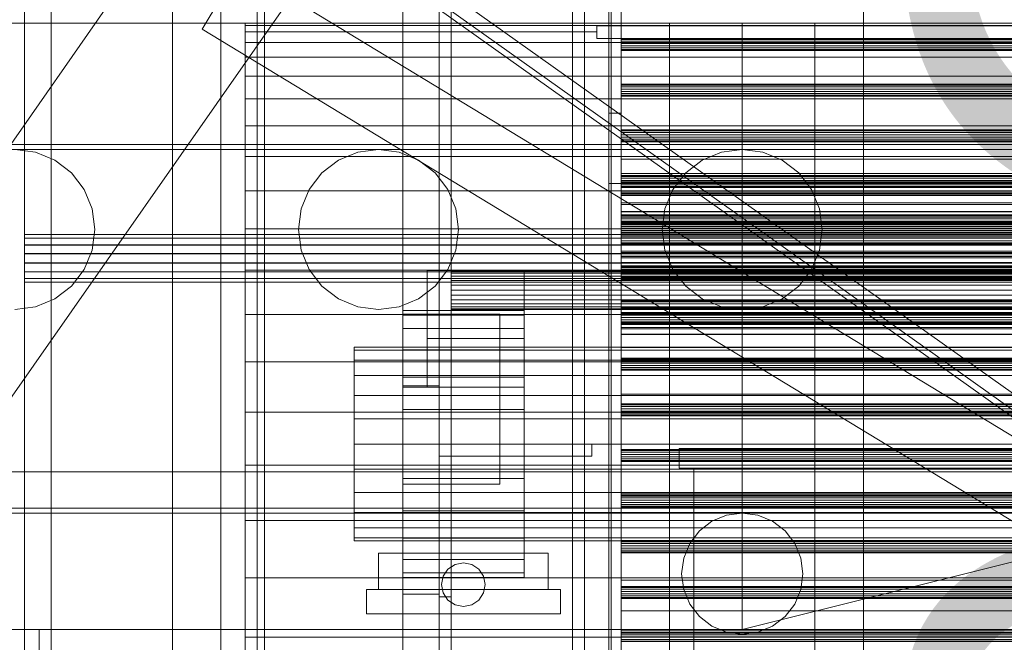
# Model space of a CAD drawing. Header units: millimetres. Extents: x -2233 to 65662, y -50530 to 6847.
# Tile 26 of 256: x -1498 to -1092, y -34155 to -33898. Entities that reach past the tile are written whole.
import ezdxf

# ---------------------------------------------------------------- set-up
doc = ezdxf.new("R2010")
doc.units = ezdxf.units.MM
for name, color, linetype, lineweight in [('COTAS_O', 1, 'Continuous', 0), ('frontal_briquetadora', 7, 'Continuous', 0), ('frontal_C03', 7, 'Continuous', 0), ('frontal_dosificador', 7, 'Continuous', 0), ('frontal_secador', 7, 'Continuous', 0), ('frontal_tolva', 7, 'Continuous', 0)]:
    doc.layers.add(name, color=color, linetype=linetype, lineweight=lineweight)
doc.dimstyles.new('R19_100', dxfattribs={"dimtxt": 250, "dimasz": 150, "dimexe": 150, "dimexo": 80, "dimgap": 100, "dimtad": 1, "dimtih": 1, "dimtoh": 1, "dimdsep": 46, "dimcen": 0.09, "dimadec": 0, "dimazin": 0, "dimtfac": 1, "dimtdec": 4, "dimtofl": 0, "dimtmove": 0, "dimatfit": 3, "dimfxl": 1, "dimtolj": 1, "dimtzin": 0, "dimarcsym": 0})

# ---------------------------------------------------------------- blocks, each defined once
blk = doc.blocks.new('DIM_R32_38')
at = {"layer": 'COTAS_O'}
for p, q in [((-1725, -31700), (-1025, -31700)), ((-1025, -31700), (-1070, -31850)), ((-1025, -34400), (-1025, -31700)), ((-1025, -31700), (-980, -31850)), ((-1025, -34400), (-1070, -34250)), ((-1025, -34400), (-980, -34250)), ((-1725, -34400), (-1025, -34400))]:
    blk.add_line(p, q, dxfattribs=at)
blk.add_text('2700 O', height=250, rotation=90, dxfattribs=at).set_placement((-1125, -33050))
blk = doc.blocks.new('DIM_R32_39')
at = {"layer": 'COTAS_O'}
for p, q in [((-1725, -33700), (-1575, -33655)), ((1725, -33700), (1575, -33655)), ((-1725, -34400), (-1725, -33700)), ((-1725, -33700), (1725, -33700)), ((-1725, -33700), (-1575, -33745)), ((1725, -33700), (1575, -33745)), ((1725, -34400), (1725, -33700))]:
    blk.add_line(p, q, dxfattribs=at)
blk.add_text('3450 O', height=250, dxfattribs=at).set_placement((0, -33600))
blk = doc.blocks.new('DIM_R32_44')
at = {"layer": 'COTAS_O'}
for p, q in [((-1480, -33670), (-780, -33670)), ((-780, -33670), (-825, -33820)), ((-780, -36000), (-780, -33670)), ((-780, -33670), (-735, -33820)), ((-780, -36000), (-825, -35850)), ((-780, -36000), (-735, -35850)), ((-1480, -36000), (-780, -36000))]:
    blk.add_line(p, q, dxfattribs=at)
blk.add_text('2330 O', height=250, rotation=90, dxfattribs=at).set_placement((-880, -34835))
blk = doc.blocks.new('DIM_R32_46')
at = {"layer": 'COTAS_O'}
for p, q in [((-1400, -33000), (-700, -33000)), ((-700, -33000), (-745, -33150)), ((-700, -36000), (-700, -33000)), ((-700, -33000), (-655, -33150)), ((-700, -36000), (-745, -35850)), ((-700, -36000), (-655, -35850)), ((-1400, -36000), (-700, -36000))]:
    blk.add_line(p, q, dxfattribs=at)
blk.add_text('3000 O', height=250, rotation=90, dxfattribs=at).set_placement((-800, -34500))

msp = doc.modelspace()

# ---------------------------------------------------------------- linework, layer by layer
at = {"layer": 'frontal_briquetadora'}
for p, q in [((-1405, -33900.878), (-1405, -33900)), ((-630, -33900), (-1405, -33900)), ((-1405, -33903.508), (-1405, -33900.878)), ((-630, -33900.878), (-1405, -33900.878)), ((-1260, -33903.508), (-1260, -33901)), ((-1260, -33901), (-900, -33901)), ((-1260, -33901), (-1260, -33906.194)), ((-1405, -33907.878), (-1405, -33903.508)), ((-1260, -33903.508), (-1405, -33903.508)), ((-1260, -33906.194), (-1260, -33903.508)), ((-1260, -33906.194), (-900, -33906.194)), ((-630, -33907.878), (-1405, -33907.878)), ((-1405, -33913.97), (-1405, -33907.878)), ((-1405, -33921.759), (-1405, -33913.97)), ((-630, -33913.97), (-1405, -33913.97)), ((-1405, -33931.209), (-1405, -33921.759)), ((-630, -33921.759), (-1405, -33921.759)), ((-1405, -33942.282), (-1405, -33931.209)), ((-630, -33931.209), (-1405, -33931.209)), ((-1405, -33954.93), (-1405, -33942.282)), ((-630, -33942.282), (-1405, -33942.282)), ((-1405, -33969.097), (-1405, -33954.93)), ((-630, -33954.93), (-1405, -33954.93)), ((-1405, -33984.725), (-1405, -33969.097)), ((-630, -33969.097), (-1405, -33969.097)), ((-1405, -34001.746), (-1405, -33984.725)), ((-630, -33984.725), (-1405, -33984.725)), ((-1405, -34020.086), (-1405, -34001.746)), ((-630, -34001.746), (-1405, -34001.746)), ((-1405, -34039.668), (-1405, -34020.086)), ((-630, -34020.086), (-1405, -34020.086)), ((-1405, -34060.408), (-1405, -34039.668)), ((-630, -34039.668), (-1405, -34039.668)), ((-1405, -34082.216), (-1405, -34060.408)), ((-630, -34060.408), (-1405, -34060.408)), ((-1226, -34075.4), (-1226, -34083.4)), ((-974, -34075.4), (-1226, -34075.4)), ((-1405, -34105), (-1405, -34082.216)), ((-630, -34082.216), (-1405, -34082.216)), ((-974, -34083.4), (-1226, -34083.4)), ((-1220, -34083.4), (-1220, -34188.4)), ((-980, -34083.4), (-1220, -34083.4)), ((-1405, -34128.662), (-1405, -34105)), ((-630, -34105), (-1405, -34105)), ((-1405, -34153.1), (-1405, -34128.662)), ((-630, -34128.662), (-1405, -34128.662)), ((-1405, -34178.21), (-1405, -34153.1)), ((-630, -34153.1), (-1405, -34153.1))]:
    msp.add_line(p, q, dxfattribs=at)
at = {"layer": 'frontal_C03'}
for p, q in [((-1496, -32401.175), (-1496, -35048.843)), ((-1435, -32401.175), (-1435, -35048.843)), ((-1435, -35052.771), (-1435, -32405.103)), ((-1254, -35045.965), (-1254, -32465.157)), ((-1250, -32465.157), (-1250, -35045.965)), ((-1254, -32565.332), (-1254, -35146.139)), ((-1250, -35146.139), (-1250, -32565.332)), ((-1496, -35539.895), (-1496, -32892.227)), ((-1435, -32888.298), (-1435, -35535.966)), ((-1435, -35539.895), (-1435, -32892.227)), ((-1485, -35988), (-1485, -33145.961)), ((-1415, -35988), (-1415, -33145.961)), ((-1485, -35988), (-1485, -33824.561)), ((-1415, -35988), (-1415, -33824.561)), ((-1422.787, -33902.381), (-1407.213, -33876.74)), ((1422.787, -35595.6), (-1407.213, -33876.74)), ((1407.213, -35621.241), (-1422.787, -33902.381)), ((-1250, -33906.684), (-1250, -33906.298)), ((-1250, -33906.298), (-1250, -33907.35)), ((1250, -33906.298), (-1250, -33906.298)), ((-1250, -33908.282), (-1250, -33906.684)), ((1250, -33906.684), (-1250, -33906.684)), ((-1250, -33907.35), (-1250, -33909.224)), ((1250, -33907.35), (-1250, -33907.35)), ((-1250, -33910.156), (-1250, -33908.282)), ((-1250, -33908.282), (1250, -33908.282)), ((-1250, -33909.224), (-1250, -33910.822)), ((1250, -33909.224), (-1250, -33909.224)), ((-1250, -33911.208), (-1250, -33910.156)), ((1250, -33910.156), (-1250, -33910.156)), ((-1250, -33910.822), (-1250, -33911.208)), ((1250, -33910.822), (-1250, -33910.822)), ((1250, -33911.208), (-1250, -33911.208)), ((-1250, -33925.518), (-1250, -33925.132)), ((-1250, -33925.132), (-1250, -33926.184)), ((1250, -33925.132), (-1250, -33925.132)), ((-1250, -33927.116), (-1250, -33925.518)), ((1250, -33925.518), (-1250, -33925.518)), ((-1250, -33926.184), (-1250, -33928.058)), ((1250, -33926.184), (-1250, -33926.184)), ((-1250, -33928.99), (-1250, -33927.116)), ((-1250, -33927.116), (1250, -33927.116)), ((-1250, -33928.058), (-1250, -33929.656)), ((1250, -33928.058), (-1250, -33928.058)), ((-1250, -33930.042), (-1250, -33928.99)), ((1250, -33928.99), (-1250, -33928.99)), ((-1250, -33929.656), (-1250, -33930.042)), ((1250, -33929.656), (-1250, -33929.656)), ((1250, -33930.042), (-1250, -33930.042)), ((-1250, -33944.352), (-1250, -33943.966)), ((-1250, -33943.966), (-1250, -33945.018)), ((1250, -33943.966), (-1250, -33943.966)), ((-1250, -33945.95), (-1250, -33944.352)), ((1250, -33944.352), (-1250, -33944.352)), ((-1250, -33945.018), (-1250, -33946.892)), ((1250, -33945.018), (-1250, -33945.018)), ((-1250, -33947.824), (-1250, -33945.95)), ((-1250, -33945.95), (1250, -33945.95)), ((-1250, -33946.892), (-1250, -33948.49)), ((1250, -33946.892), (-1250, -33946.892)), ((-1250, -33948.876), (-1250, -33947.824)), ((1250, -33947.824), (-1250, -33947.824)), ((-1250, -33948.49), (-1250, -33948.876)), ((1250, -33948.49), (-1250, -33948.49)), ((1250, -33948.876), (-1250, -33948.876)), ((-1250, -33963.186), (-1250, -33962.8)), ((-1250, -33962.8), (-1250, -33963.852)), ((1250, -33962.8), (-1250, -33962.8)), ((-1250, -33964.784), (-1250, -33963.186)), ((1250, -33963.186), (-1250, -33963.186)), ((-1250, -33963.852), (-1250, -33965.726)), ((1250, -33963.852), (-1250, -33963.852)), ((-1250, -33966.658), (-1250, -33964.784)), ((-1250, -33964.784), (1250, -33964.784)), ((-1250, -33965.583), (-1250, -33965.497)), ((-1250, -33965.497), (-1250, -33970.196)), ((1250, -33965.497), (-1250, -33965.497)), ((-1250, -33970.441), (-1250, -33965.583)), ((1250, -33965.583), (-1250, -33965.583)), ((-1250, -33965.726), (-1250, -33967.324)), ((1250, -33965.726), (-1250, -33965.726)), ((-1250, -33967.71), (-1250, -33966.658)), ((1250, -33966.658), (-1250, -33966.658)), ((-1250, -33967.324), (-1250, -33967.71)), ((1250, -33967.324), (-1250, -33967.324)), ((1250, -33967.71), (-1250, -33967.71)), ((-1250, -33970.196), (-1250, -33978.964)), ((1250, -33970.196), (-1250, -33970.196)), ((-1250, -33979.33), (-1250, -33970.441)), ((1250, -33970.441), (-1250, -33970.441)), ((-1250, -33978.964), (-1250, -33990.466)), ((1250, -33978.964), (-1250, -33978.964)), ((-1250, -33990.898), (-1250, -33979.33)), ((1250, -33979.33), (-1250, -33979.33)), ((-1250, -33982.02), (-1250, -33981.633)), ((-1250, -33981.633), (-1250, -33982.686)), ((1250, -33981.633), (-1250, -33981.633)), ((-1250, -33983.618), (-1250, -33982.02)), ((1250, -33982.02), (-1250, -33982.02)), ((-1250, -33982.686), (-1250, -33984.56)), ((1250, -33982.686), (-1250, -33982.686)), ((-1250, -33985.492), (-1250, -33983.618)), ((-1250, -33983.618), (1250, -33983.618)), ((-1250, -33984.56), (-1250, -33986.158)), ((1250, -33984.56), (-1250, -33984.56)), ((-1496, -33987.13), (-1496, -33987.104)), ((-1496, -33987.104), (-1496, -33988.572)), ((1496, -33987.104), (-1496, -33987.104)), ((-1496, -33988.648), (-1496, -33987.13)), ((1496, -33987.13), (-1496, -33987.13)), ((-1496, -33988.572), (-1496, -33991.312)), ((1496, -33988.572), (-1496, -33988.572)), ((-1496, -33991.426), (-1496, -33988.648)), ((1496, -33988.648), (-1496, -33988.648)), ((-1250, -33986.544), (-1250, -33985.492)), ((1250, -33985.492), (-1250, -33985.492)), ((-1250, -33986.158), (-1250, -33986.544)), ((1250, -33986.158), (-1250, -33986.158)), ((1250, -33986.544), (-1250, -33986.544)), ((-1496, -33991.312), (-1496, -33994.906)), ((1496, -33991.312), (-1496, -33991.312)), ((-1496, -33995.041), (-1496, -33991.426)), ((1496, -33991.426), (-1496, -33991.426)), ((-1250, -33990.466), (-1250, -34002.951)), ((1250, -33990.466), (-1250, -33990.466)), ((-1250, -34003.383), (-1250, -33990.898)), ((-1250, -33990.898), (1250, -33990.898)), ((-1496, -33994.906), (-1496, -33998.808)), ((1496, -33994.906), (-1496, -33994.906)), ((-1496, -33998.943), (-1496, -33995.041)), ((-1496, -33995.041), (1496, -33995.041)), ((-1496, -33998.808), (-1496, -34002.423)), ((1496, -33998.808), (-1496, -33998.808)), ((-1496, -34002.537), (-1496, -33998.943)), ((1496, -33998.943), (-1496, -33998.943)), ((-1250, -34000.854), (-1250, -34000.467)), ((-1250, -34000.467), (-1250, -34001.519)), ((1250, -34000.467), (-1250, -34000.467)), ((-1250, -34002.452), (-1250, -34000.854)), ((1250, -34000.854), (-1250, -34000.854)), ((-1496, -34002.423), (-1496, -34005.201)), ((1496, -34002.423), (-1496, -34002.423)), ((-1496, -34005.277), (-1496, -34002.537)), ((1496, -34002.537), (-1496, -34002.537)), ((-1250, -34001.519), (-1250, -34003.393)), ((1250, -34001.519), (-1250, -34001.519)), ((-1250, -34004.326), (-1250, -34002.452)), ((-1250, -34002.452), (1250, -34002.452)), ((-1250, -34002.951), (-1250, -34014.519)), ((1250, -34002.951), (-1250, -34002.951)), ((-1250, -34014.885), (-1250, -34003.383)), ((1250, -34003.383), (-1250, -34003.383)), ((-1250, -34003.393), (-1250, -34004.992)), ((1250, -34003.393), (-1250, -34003.393)), ((-1250, -34005.378), (-1250, -34004.326)), ((1250, -34004.326), (-1250, -34004.326)), ((-1496, -34005.201), (-1496, -34006.719)), ((1496, -34005.201), (-1496, -34005.201)), ((-1496, -34006.746), (-1496, -34005.277)), ((1496, -34005.277), (-1496, -34005.277)), ((-1496, -34006.719), (-1496, -34006.746)), ((1496, -34006.719), (-1496, -34006.719)), ((1496, -34006.746), (-1496, -34006.746)), ((-1250, -34004.992), (-1250, -34005.378)), ((1250, -34004.992), (-1250, -34004.992)), ((1250, -34005.378), (-1250, -34005.378)), ((-1250, -34014.519), (-1250, -34023.409)), ((1250, -34014.519), (-1250, -34014.519)), ((-1250, -34023.653), (-1250, -34014.885)), ((1250, -34014.885), (-1250, -34014.885)), ((-1250, -34019.687), (-1250, -34019.301)), ((-1250, -34019.301), (-1250, -34020.353)), ((1250, -34019.301), (-1250, -34019.301)), ((-1250, -34021.286), (-1250, -34019.687)), ((1250, -34019.687), (-1250, -34019.687)), ((-1250, -34020.353), (-1250, -34022.227)), ((1250, -34020.353), (-1250, -34020.353)), ((-1250, -34023.16), (-1250, -34021.286)), ((-1250, -34021.286), (1250, -34021.286)), ((-1250, -34022.227), (-1250, -34023.826)), ((1250, -34022.227), (-1250, -34022.227)), ((-1250, -34024.212), (-1250, -34023.16)), ((1250, -34023.16), (-1250, -34023.16)), ((-1250, -34023.409), (-1250, -34028.266)), ((1250, -34023.409), (-1250, -34023.409)), ((-1250, -34028.352), (-1250, -34023.653)), ((1250, -34023.653), (-1250, -34023.653)), ((-1250, -34023.826), (-1250, -34024.212)), ((1250, -34023.826), (-1250, -34023.826)), ((1250, -34024.212), (-1250, -34024.212)), ((-1250, -34028.266), (-1250, -34028.352)), ((1250, -34028.266), (-1250, -34028.266)), ((1250, -34028.352), (-1250, -34028.352)), ((-1250, -34038.521), (-1250, -34038.135)), ((-1250, -34038.135), (-1250, -34039.187)), ((1250, -34038.135), (-1250, -34038.135)), ((-1250, -34040.12), (-1250, -34038.521)), ((1250, -34038.521), (-1250, -34038.521)), ((-1250, -34039.187), (-1250, -34041.061)), ((1250, -34039.187), (-1250, -34039.187)), ((-1250, -34041.994), (-1250, -34040.12)), ((-1250, -34040.12), (1250, -34040.12)), ((-1250, -34041.061), (-1250, -34042.659)), ((1250, -34041.061), (-1250, -34041.061)), ((-1250, -34043.046), (-1250, -34041.994)), ((1250, -34041.994), (-1250, -34041.994)), ((-1250, -34042.659), (-1250, -34043.046)), ((1250, -34042.659), (-1250, -34042.659)), ((1250, -34043.046), (-1250, -34043.046)), ((-1250, -34057.355), (-1250, -34056.969)), ((-1250, -34056.969), (-1250, -34058.021)), ((1250, -34056.969), (-1250, -34056.969)), ((-1250, -34058.953), (-1250, -34057.355)), ((1250, -34057.355), (-1250, -34057.355)), ((-1250, -34058.021), (-1250, -34059.895)), ((1250, -34058.021), (-1250, -34058.021)), ((-1250, -34060.827), (-1250, -34058.953)), ((-1250, -34058.953), (1250, -34058.953)), ((-1250, -34059.895), (-1250, -34061.493)), ((1250, -34059.895), (-1250, -34059.895)), ((-1250, -34061.88), (-1250, -34060.827)), ((1250, -34060.827), (-1250, -34060.827)), ((-1250, -34061.493), (-1250, -34061.88)), ((1250, -34061.493), (-1250, -34061.493)), ((1250, -34061.88), (-1250, -34061.88)), ((-1250, -34076.189), (-1250, -34075.803)), ((-1250, -34075.803), (-1250, -34076.855)), ((1250, -34075.803), (-1250, -34075.803)), ((-1250, -34077.787), (-1250, -34076.189)), ((1250, -34076.189), (-1250, -34076.189)), ((-1250, -34076.855), (-1250, -34078.729)), ((1250, -34076.855), (-1250, -34076.855)), ((-1250, -34079.661), (-1250, -34077.787)), ((-1250, -34077.787), (1250, -34077.787)), ((-1250, -34078.729), (-1250, -34080.327)), ((1250, -34078.729), (-1250, -34078.729)), ((-1250, -34080.713), (-1250, -34079.661)), ((1250, -34079.661), (-1250, -34079.661)), ((-1250, -34080.327), (-1250, -34080.713)), ((1250, -34080.327), (-1250, -34080.327)), ((1250, -34080.713), (-1250, -34080.713)), ((-1250, -34095.023), (-1250, -34094.637)), ((-1250, -34094.637), (-1250, -34095.689)), ((1250, -34094.637), (-1250, -34094.637)), ((-1250, -34096.621), (-1250, -34095.023)), ((1250, -34095.023), (-1250, -34095.023)), ((-1250, -34095.689), (-1250, -34097.563)), ((1250, -34095.689), (-1250, -34095.689)), ((-1250, -34098.495), (-1250, -34096.621)), ((-1250, -34096.621), (1250, -34096.621)), ((-1250, -34097.563), (-1250, -34099.161)), ((1250, -34097.563), (-1250, -34097.563)), ((-1250, -34099.547), (-1250, -34098.495)), ((1250, -34098.495), (-1250, -34098.495)), ((-1250, -34099.161), (-1250, -34099.547)), ((1250, -34099.161), (-1250, -34099.161)), ((1250, -34099.547), (-1250, -34099.547)), ((-1250, -34113.857), (-1250, -34113.471)), ((-1250, -34113.471), (-1250, -34114.523)), ((1250, -34113.471), (-1250, -34113.471)), ((-1250, -34115.455), (-1250, -34113.857)), ((1250, -34113.857), (-1250, -34113.857)), ((-1250, -34114.523), (-1250, -34116.397)), ((1250, -34114.523), (-1250, -34114.523)), ((-1250, -34117.329), (-1250, -34115.455)), ((-1250, -34115.455), (1250, -34115.455)), ((-1250, -34116.397), (-1250, -34117.995)), ((1250, -34116.397), (-1250, -34116.397)), ((-1250, -34118.381), (-1250, -34117.329)), ((1250, -34117.329), (-1250, -34117.329)), ((-1250, -34117.995), (-1250, -34118.381)), ((1250, -34117.995), (-1250, -34117.995)), ((1250, -34118.381), (-1250, -34118.381)), ((-1250, -34132.691), (-1250, -34132.305)), ((-1250, -34132.305), (-1250, -34133.357)), ((1250, -34132.305), (-1250, -34132.305)), ((-1250, -34134.289), (-1250, -34132.691)), ((1250, -34132.691), (-1250, -34132.691)), ((-1250, -34133.357), (-1250, -34135.231)), ((1250, -34133.357), (-1250, -34133.357)), ((-1250, -34136.163), (-1250, -34134.289)), ((-1250, -34134.289), (1250, -34134.289)), ((-1250, -34135.231), (-1250, -34136.829)), ((1250, -34135.231), (-1250, -34135.231)), ((-1250, -34137.215), (-1250, -34136.163)), ((1250, -34136.163), (-1250, -34136.163)), ((-1250, -34136.829), (-1250, -34137.215)), ((1250, -34136.829), (-1250, -34136.829)), ((1250, -34137.215), (-1250, -34137.215)), ((-1250, -34150.155), (-1250, -34150.069)), ((-1250, -34150.069), (-1250, -34154.768)), ((1250, -34150.069), (-1250, -34150.069)), ((-1250, -34155.013), (-1250, -34150.155)), ((1250, -34150.155), (-1250, -34150.155)), ((-1250, -34151.525), (-1250, -34151.138)), ((-1250, -34151.138), (-1250, -34152.191)), ((1250, -34151.138), (-1250, -34151.138)), ((-1250, -34153.123), (-1250, -34151.525)), ((1250, -34151.525), (-1250, -34151.525)), ((-1250, -34152.191), (-1250, -34154.065)), ((1250, -34152.191), (-1250, -34152.191)), ((-1250, -34154.997), (-1250, -34153.123)), ((-1250, -34153.123), (1250, -34153.123)), ((-1250, -34154.065), (-1250, -34155.663)), ((1250, -34154.065), (-1250, -34154.065)), ((-1250, -34154.768), (-1250, -34163.536)), ((1250, -34154.768), (-1250, -34154.768)), ((-1250, -34156.049), (-1250, -34154.997)), ((1250, -34154.997), (-1250, -34154.997)), ((-1250, -34163.902), (-1250, -34155.013)), ((1250, -34155.013), (-1250, -34155.013))]:
    msp.add_line(p, q, dxfattribs=at)
at = {"layer": 'frontal_dosificador'}
for p, q in [((-1250, -35988), (-1250, -33800)), ((-1150, -35988), (-1150, -33800)), ((-150, -33900), (-1850, -33900)), ((-1170, -33900), (-1230, -33900)), ((-1230, -34240), (-1230, -33900)), ((-1200, -34150), (-200, -33900)), ((-200, -33900), (-1200, -33900)), ((-1200, -33900), (-1200, -34150)), ((-1170, -34240), (-1170, -33900)), ((-300, -33950), (-1700, -33950)), ((-300, -33952), (-1700, -33952)), ((-1491.459, -33953.124), (-1500, -33952)), ((-1350, -33952), (-1358.541, -33953.124)), ((-1341.459, -33953.124), (-1350, -33952)), ((-1200, -33952), (-1208.541, -33953.124)), ((-1191.459, -33953.124), (-1200, -33952)), ((-1483.5, -33956.421), (-1491.459, -33953.124)), ((-1358.541, -33953.124), (-1366.5, -33956.421)), ((-1333.5, -33956.421), (-1341.459, -33953.124)), ((-1208.541, -33953.124), (-1216.5, -33956.421)), ((-1183.5, -33956.421), (-1191.459, -33953.124)), ((-1476.665, -33961.665), (-1483.5, -33956.421)), ((-1366.5, -33956.421), (-1373.335, -33961.665)), ((-1326.665, -33961.665), (-1333.5, -33956.421)), ((-1216.5, -33956.421), (-1223.335, -33961.665)), ((-1176.665, -33961.665), (-1183.5, -33956.421)), ((-1471.421, -33968.5), (-1476.665, -33961.665)), ((-1373.335, -33961.665), (-1378.579, -33968.5)), ((-1321.421, -33968.5), (-1326.665, -33961.665)), ((-1223.335, -33961.665), (-1228.579, -33968.5)), ((-1171.421, -33968.5), (-1176.665, -33961.665)), ((-1468.124, -33976.459), (-1471.421, -33968.5)), ((-1378.579, -33968.5), (-1381.876, -33976.459)), ((-1318.124, -33976.459), (-1321.421, -33968.5)), ((-1228.579, -33968.5), (-1231.876, -33976.459)), ((-1168.124, -33976.459), (-1171.421, -33968.5)), ((-1467, -33985), (-1468.124, -33976.459)), ((-1381.876, -33976.459), (-1383, -33985)), ((-1317, -33985), (-1318.124, -33976.459)), ((-1231.876, -33976.459), (-1233, -33985)), ((-1167, -33985), (-1168.124, -33976.459)), ((-1468.124, -33993.541), (-1467, -33985)), ((-1383, -33985), (-1381.876, -33993.541)), ((-1318.124, -33993.541), (-1317, -33985)), ((-1233, -33985), (-1231.876, -33993.541)), ((-1168.124, -33993.541), (-1167, -33985)), ((-1471.421, -34001.5), (-1468.124, -33993.541)), ((-1381.876, -33993.541), (-1378.579, -34001.5)), ((-1321.421, -34001.5), (-1318.124, -33993.541)), ((-1231.876, -33993.541), (-1228.579, -34001.5)), ((-1171.421, -34001.5), (-1168.124, -33993.541)), ((-1476.665, -34008.335), (-1471.421, -34001.5)), ((-1378.579, -34001.5), (-1373.335, -34008.335)), ((-1326.665, -34008.335), (-1321.421, -34001.5)), ((-1228.579, -34001.5), (-1223.335, -34008.335)), ((-1176.665, -34008.335), (-1171.421, -34001.5)), ((-1483.5, -34013.579), (-1476.665, -34008.335)), ((-1373.335, -34008.335), (-1366.5, -34013.579)), ((-1333.5, -34013.579), (-1326.665, -34008.335)), ((-1223.335, -34008.335), (-1216.5, -34013.579)), ((-1183.5, -34013.579), (-1176.665, -34008.335)), ((-1500, -34018), (-1491.459, -34016.876)), ((-1491.459, -34016.876), (-1483.5, -34013.579)), ((-1366.5, -34013.579), (-1358.541, -34016.876)), ((-1358.541, -34016.876), (-1350, -34018)), ((-1350, -34018), (-1341.459, -34016.876)), ((-1341.459, -34016.876), (-1333.5, -34013.579)), ((-1216.5, -34013.579), (-1208.541, -34016.876)), ((-1208.541, -34016.876), (-1200, -34018)), ((-1200, -34018), (-1191.459, -34016.876)), ((-1191.459, -34016.876), (-1183.5, -34013.579)), ((-210, -34085), (-1790, -34085)), ((-300, -34100), (-1700, -34100)), ((-300, -34102), (-1700, -34102)), ((-1200, -34102), (-1206.47, -34102.852)), ((-1193.53, -34102.852), (-1200, -34102)), ((-1212.5, -34105.349), (-1217.678, -34109.322)), ((-1206.47, -34102.852), (-1212.5, -34105.349)), ((-1187.5, -34105.349), (-1193.53, -34102.852)), ((-1182.322, -34109.322), (-1187.5, -34105.349)), ((-1217.678, -34109.322), (-1221.651, -34114.5)), ((-1178.349, -34114.5), (-1182.322, -34109.322)), ((-1221.651, -34114.5), (-1224.148, -34120.53)), ((-1175.852, -34120.53), (-1178.349, -34114.5)), ((-1224.148, -34120.53), (-1225, -34127)), ((-1175, -34127), (-1175.852, -34120.53)), ((-1225, -34127), (-1224.148, -34133.47)), ((-1175.852, -34133.47), (-1175, -34127)), ((-1224.148, -34133.47), (-1221.651, -34139.5)), ((-1178.349, -34139.5), (-1175.852, -34133.47)), ((-1221.651, -34139.5), (-1217.678, -34144.678)), ((-1182.322, -34144.678), (-1178.349, -34139.5)), ((-1217.678, -34144.678), (-1212.5, -34148.651)), ((-1187.5, -34148.651), (-1182.322, -34144.678)), ((-210, -34150), (-1790, -34150)), ((-1490, -34150), (-1660, -34150)), ((-1490, -34165), (-1490, -34150)), ((-1212.5, -34148.651), (-1206.47, -34151.148)), ((-1193.53, -34151.148), (-1187.5, -34148.651)), ((-1206.47, -34151.148), (-1200, -34152)), ((-1200, -34152), (-1193.53, -34151.148))]:
    msp.add_line(p, q, dxfattribs=at)
at = {"layer": 'frontal_secador'}
for p, q in [((-1400, -36000), (-1400, -33000)), ((-1340, -36000), (-1340, -33000)), ((-1400, -36000), (-1400, -33075)), ((-1400, -35590), (-1400, -33075)), ((-1400, -35940), (-1400, -33075)), ((-1400, -34650), (-1400, -33075)), ((-1397, -35940), (-1397, -33075)), ((-1325, -36000), (-1325, -33075)), ((-1325, -35590), (-1325, -33075)), ((-1325, -35980), (-1325, -33075)), ((-1320, -35980), (-1320, -33075)), ((-1270, -35980), (-1270, -33075)), ((-1265, -35980), (-1265, -33075)), ((-1400, -36000), (-1400, -33250)), ((-1250, -33716), (-1250, -33956)), ((-1250, -33722), (-1250, -33962)), ((-1255, -33726), (-1255, -33966)), ((-1250, -33966), (-1250, -33726)), ((-1255, -33966), (-1255, -33897)), ((-1250, -33897), (-1250, -33966)), ((-1255, -34177), (-1255, -33937)), ((-1255, -33937), (-1255, -34006)), ((-1255, -33937), (-1250, -33937)), ((-1250, -33937), (-1250, -34177)), ((-1250, -34006), (-1250, -33937)), ((-1250, -33956), (1250, -33956)), ((-1250, -33956), (-1250, -33962)), ((-1250, -33962), (1250, -33962)), ((-1250, -33962), (-1250, -33966)), ((-1250, -33962), (-1250, -33966.659)), ((-1250, -33965), (-1250, -33962)), ((-1255, -33966), (-1250, -33966)), ((-1250, -33969.659), (-1250, -33965)), ((-1250, -33965), (1250, -33965)), ((1250, -33966), (-1250, -33966)), ((-1250, -33966.659), (1250, -33966.659)), ((-1250, -33966.659), (-1250, -33969.659)), ((-1250, -33966.659), (-1250, -33971)), ((1250, -33969.659), (-1250, -33969.659)), ((-1250, -33974), (-1250, -33969.659)), ((-1250, -33971), (1250, -33971)), ((-1250, -33971), (-1250, -33974)), ((-1250, -33971), (-1250, -33974.728)), ((1250, -33974), (-1250, -33974)), ((-1250, -33977.728), (-1250, -33974)), ((-1250, -33974.728), (1250, -33974.728)), ((-1250, -33974.728), (-1250, -33977.728)), ((-1250, -33974.728), (-1250, -33977.588)), ((-1250, -33977.588), (1250, -33977.588)), ((-1250, -33977.588), (-1250, -33980.588)), ((-1250, -33977.588), (-1250, -33979.387)), ((-1250, -33979.918), (-1250, -33977.611)), ((1250, -33977.611), (-1250, -33977.611)), ((1250, -33977.728), (-1250, -33977.728)), ((-1250, -33980.588), (-1250, -33977.728)), ((-1250, -33979.387), (1250, -33979.387)), ((-1250, -33979.387), (-1250, -33982.387)), ((-1250, -33979.387), (-1250, -33980)), ((-1250, -33983.65), (-1250, -33979.918)), ((1250, -33979.918), (-1250, -33979.918)), ((-1250, -33980), (1250, -33980)), ((-1250, -33980), (-1250, -33983)), ((1250, -33980.588), (-1250, -33980.588)), ((-1250, -33982.387), (-1250, -33980.588)), ((1250, -33982.387), (-1250, -33982.387)), ((-1250, -33983), (-1250, -33982.387)), ((1250, -33983), (-1250, -33983)), ((-1250, -33983.65), (-1250, -33987.382)), ((-1250, -33983.65), (1250, -33983.65)), ((-1250, -33984), (-1250, -33996)), ((1250, -33984), (-1250, -33984)), ((-1250, -33988), (-1250, -33984)), ((-1250, -33987.382), (-1250, -33989.689)), ((1250, -33987.382), (-1250, -33987.382)), ((-1250, -34000), (-1250, -33988)), ((-1250, -33988), (1250, -33988)), ((1250, -33989.689), (-1250, -33989.689)), ((-1250, -33996.709), (-1250, -33994)), ((1250, -33994), (-1250, -33994)), ((-1250, -33994.545), (-1250, -33994)), ((-1250, -33996.144), (-1250, -33994.545)), ((1250, -33994.545), (-1250, -33994.545)), ((-1250, -33996), (-1250, -34236)), ((1250, -33996), (-1250, -33996)), ((-1250, -34002), (-1250, -33996)), ((-1250, -33996), (-1250, -34000)), ((-1250, -33998.686), (-1250, -33996.144)), ((1250, -33996.144), (-1250, -33996.144)), ((-1250, -34004.651), (-1250, -33996.709)), ((1250, -33996.709), (-1250, -33996.709)), ((-1250, -34002), (-1250, -33998.686)), ((1250, -33998.686), (-1250, -33998.686)), ((1250, -34000), (-1250, -34000)), ((-1330, -34002), (-1290, -34002)), ((-1330, -34030), (-1330, -34002)), ((-1320, -34002.273), (-1320, -34002)), ((1320, -34002), (-1320, -34002)), ((-1320, -34003.072), (-1320, -34002.273)), ((1320, -34002.273), (-1320, -34002.273)), ((-1320, -34004.343), (-1320, -34003.072)), ((1320, -34003.072), (-1320, -34003.072)), ((-1320, -34006), (-1320, -34004.343)), ((1320, -34004.343), (-1320, -34004.343)), ((-1290, -34030), (-1290, -34002)), ((-1250, -34005.859), (-1250, -34002)), ((1250, -34002), (-1250, -34002)), ((-1250, -34002), (-1250, -34242)), ((-1250, -34006), (-1250, -34002)), ((-1250, -34017.285), (-1250, -34004.651)), ((1250, -34004.651), (-1250, -34004.651)), ((-1320, -34007.929), (-1320, -34006)), ((1320, -34006), (-1320, -34006)), ((-1320, -34010), (-1320, -34007.929)), ((1320, -34007.929), (-1320, -34007.929)), ((-1255, -34006), (-1255, -34246)), ((-1250, -34006), (-1255, -34006)), ((-1250, -34010), (-1250, -34005.859)), ((1250, -34005.859), (-1250, -34005.859)), ((-1250, -34246), (-1250, -34006)), ((-1250, -34006), (1250, -34006)), ((-1320, -34010), (-1320, -34012.071)), ((-1320, -34010), (1320, -34010)), ((-1320, -34012.071), (-1320, -34014)), ((1320, -34012.071), (-1320, -34012.071)), ((-1250, -34010), (-1250, -34014.141)), ((-1250, -34010), (1250, -34010)), ((-1320, -34014), (-1320, -34015.657)), ((1320, -34014), (-1320, -34014)), ((-1320, -34015.657), (-1320, -34016.928)), ((1320, -34015.657), (-1320, -34015.657)), ((-1320, -34016.928), (-1320, -34017.727)), ((1320, -34016.928), (-1320, -34016.928)), ((-1250, -34014.141), (-1250, -34018)), ((1250, -34014.141), (-1250, -34014.141)), ((-1340, -34020.374), (-1340, -34018.5)), ((-1290, -34018.5), (-1340, -34018.5)), ((-1340, -34020), (-1300, -34020)), ((-1340, -34050), (-1340, -34020)), ((-1340, -34025.869), (-1340, -34020.374)), ((-1290, -34020.374), (-1340, -34020.374)), ((-1320, -34017.727), (-1320, -34018)), ((1320, -34017.727), (-1320, -34017.727)), ((1320, -34018), (-1320, -34018)), ((-1300, -34050), (-1300, -34020)), ((-1290, -34020.374), (-1290, -34018.5)), ((-1290, -34025.869), (-1290, -34020.374)), ((-1250, -34033.75), (-1250, -34017.285)), ((1250, -34017.285), (-1250, -34017.285)), ((-1250, -34018), (-1250, -34021.314)), ((1250, -34018), (-1250, -34018)), ((-1250, -34021.314), (-1250, -34023.856)), ((1250, -34021.314), (-1250, -34021.314)), ((-1250, -34023.856), (-1250, -34025.455)), ((1250, -34023.856), (-1250, -34023.856)), ((-1340, -34034.609), (-1340, -34025.869)), ((-1290, -34025.869), (-1340, -34025.869)), ((-1290, -34034.609), (-1290, -34025.869)), ((-1250, -34025.455), (-1250, -34026)), ((1250, -34025.455), (-1250, -34025.455)), ((1250, -34026), (-1250, -34026)), ((-1330, -34030), (-1290, -34030)), ((-1330, -34050), (-1330, -34030)), ((-1290, -34050), (-1290, -34030)), ((-1360, -34034.863), (-1360, -34033.5)), ((1360, -34033.5), (-1360, -34033.5)), ((-1360, -34038.859), (-1360, -34034.863)), ((1360, -34034.863), (-1360, -34034.863)), ((-1340, -34046), (-1340, -34034.609)), ((-1290, -34034.609), (-1340, -34034.609)), ((-1290, -34046), (-1290, -34034.609)), ((-1250, -34052.924), (-1250, -34033.75)), ((1250, -34033.75), (-1250, -34033.75)), ((-1360, -34045.216), (-1360, -34038.859)), ((1360, -34038.859), (-1360, -34038.859)), ((-1360, -34053.5), (-1360, -34045.216)), ((1360, -34045.216), (-1360, -34045.216)), ((-1340, -34059.265), (-1340, -34046)), ((-1290, -34046), (-1340, -34046)), ((-1340, -34049.5), (-1325, -34049.5)), ((-1340, -34135.5), (-1340, -34049.5)), ((-1325, -34135.5), (-1325, -34049.5)), ((-1290, -34059.265), (-1290, -34046)), ((-1360, -34063.147), (-1360, -34053.5)), ((1360, -34053.5), (-1360, -34053.5)), ((-1340, -34050), (-1300, -34050)), ((-1340, -34090), (-1340, -34050)), ((-1330, -34050), (-1290, -34050)), ((-1300, -34090), (-1300, -34050)), ((-1250, -34073.5), (-1250, -34052.924)), ((1250, -34052.924), (-1250, -34052.924)), ((-1340, -34073.5), (-1340, -34059.265)), ((-1290, -34059.265), (-1340, -34059.265)), ((-1290, -34073.5), (-1290, -34059.265)), ((-1360, -34073.5), (-1360, -34063.147)), ((1360, -34063.147), (-1360, -34063.147)), ((-1360, -34073.5), (-1360, -34083.853)), ((-1360, -34073.5), (1360, -34073.5)), ((-1340, -34073.5), (-1340, -34087.735)), ((-1340, -34073.5), (-1290, -34073.5)), ((-1325, -34073.5), (-1320, -34073.5)), ((-1325, -34136.5), (-1325, -34073.5)), ((-1325, -34073.5), (-1262, -34073.5)), ((-1325, -34078.5), (-1325, -34073.5)), ((-1320, -34136.5), (-1320, -34073.5)), ((-1290, -34087.735), (-1290, -34073.5)), ((-1262, -34078.5), (-1262, -34073.5)), ((-1250, -34073.5), (-1250, -34094.076)), ((-1250, -34073.5), (1250, -34073.5)), ((-1325, -34078.5), (-1262, -34078.5)), ((-1360, -34083.853), (-1360, -34093.5)), ((1360, -34083.853), (-1360, -34083.853)), ((-1340, -34087.735), (-1340, -34101)), ((-1290, -34087.735), (-1340, -34087.735)), ((-1340, -34090), (-1300, -34090)), ((-1290, -34087.735), (-1290, -34101)), ((-1360, -34093.5), (-1360, -34101.784)), ((1360, -34093.5), (-1360, -34093.5)), ((-1250, -34094.076), (-1250, -34113.25)), ((1250, -34094.076), (-1250, -34094.076)), ((-1360, -34101.784), (-1360, -34108.141)), ((1360, -34101.784), (-1360, -34101.784)), ((-1340, -34101), (-1340, -34112.391)), ((-1290, -34101), (-1340, -34101)), ((-1290, -34101), (-1290, -34112.391)), ((-1360, -34108.141), (-1360, -34112.137)), ((1360, -34108.141), (-1360, -34108.141)), ((-1360, -34112.137), (-1360, -34113.5)), ((1360, -34112.137), (-1360, -34112.137)), ((1360, -34113.5), (-1360, -34113.5)), ((-1340, -34112.391), (-1340, -34121.131)), ((-1290, -34112.391), (-1340, -34112.391)), ((-1290, -34112.391), (-1290, -34121.131)), ((-1250, -34113.25), (-1250, -34129.715)), ((1250, -34113.25), (-1250, -34113.25)), ((-1350, -34118.5), (-1280, -34118.5)), ((-1350, -34133.5), (-1350, -34118.5)), ((-1280, -34133.5), (-1280, -34118.5)), ((-1340, -34121.131), (-1340, -34126.626)), ((-1290, -34121.131), (-1340, -34121.131)), ((-1318.444, -34123.185), (-1315, -34122.5)), ((-1315, -34122.5), (-1311.556, -34123.185)), ((-1290, -34121.131), (-1290, -34126.626)), ((-1340, -34126.626), (-1340, -34128.5)), ((-1290, -34126.626), (-1340, -34126.626)), ((-1323.315, -34128.056), (-1321.364, -34125.136)), ((-1321.364, -34125.136), (-1318.444, -34123.185)), ((-1311.556, -34123.185), (-1308.636, -34125.136)), ((-1308.636, -34125.136), (-1306.685, -34128.056)), ((-1290, -34126.626), (-1290, -34128.5)), ((-1290, -34128.5), (-1340, -34128.5)), ((-1324, -34131.5), (-1323.315, -34128.056)), ((-1306.685, -34128.056), (-1306, -34131.5)), ((-1250, -34129.715), (-1250, -34142.349)), ((1250, -34129.715), (-1250, -34129.715)), ((-1355, -34133.5), (-1275, -34133.5)), ((-1355, -34143.5), (-1355, -34133.5)), ((-1350, -34133.5), (-1280, -34133.5)), ((-1323.315, -34134.944), (-1324, -34131.5)), ((-1306, -34131.5), (-1306.685, -34134.944)), ((-1275, -34143.5), (-1275, -34133.5)), ((-1340, -34135.5), (-1325, -34135.5)), ((-1325, -34136.5), (-1320, -34136.5)), ((-1321.364, -34137.864), (-1323.315, -34134.944)), ((-1318.444, -34139.815), (-1321.364, -34137.864)), ((-1308.636, -34137.864), (-1311.556, -34139.815)), ((-1306.685, -34134.944), (-1308.636, -34137.864)), ((-1315, -34140.5), (-1318.444, -34139.815)), ((-1311.556, -34139.815), (-1315, -34140.5)), ((-1250, -34142.349), (-1250, -34150.291)), ((1250, -34142.349), (-1250, -34142.349)), ((-1355, -34143.5), (-1275, -34143.5)), ((-1250, -34150.291), (-1250, -34153)), ((1250, -34150.291), (-1250, -34150.291)), ((1250, -34153), (-1250, -34153))]:
    msp.add_line(p, q, dxfattribs=at)
at = {"layer": 'frontal_tolva'}
for p, q in [((-1769.584, -34332.806), (-722.584, -32835.806)), ((-1720.416, -34367.194), (-673.416, -32870.194)), ((-600, -34400), (-1725, -33600)), ((-604.636, -34406.52), (-1729.636, -33606.52)), ((-1725, -33606.849), (-600, -34406.849))]:
    msp.add_line(p, q, dxfattribs=at)

# ---------------------------------------------------------------- dimensions: what is measured, and where the dimension line sits
at = {"layer": 'COTAS_O'}
for p1, p2, distance, picture, middle in [((-1725, -34400), (-1725, -31700), -700, 'DIM_R32_38', (-1025, -33050)), ((-1400, -36000), (-1400, -33000), -700, 'DIM_R32_46', (-700, -34500)), ((-1725, -34400), (1725, -34400), 700, 'DIM_R32_39', (0, -33700)), ((-1480, -36000), (-1480, -33670), -700, 'DIM_R32_44', (-780, -34835))]:
    dim = msp.add_aligned_dim(p1=p1, p2=p2, distance=distance, text='<> O', dimstyle='R19_100', dxfattribs=at)
    dim.commit()
    dim.dimension.update_dxf_attribs({"geometry": picture, "text_midpoint": middle})

doc.saveas('drawing.dxf')
